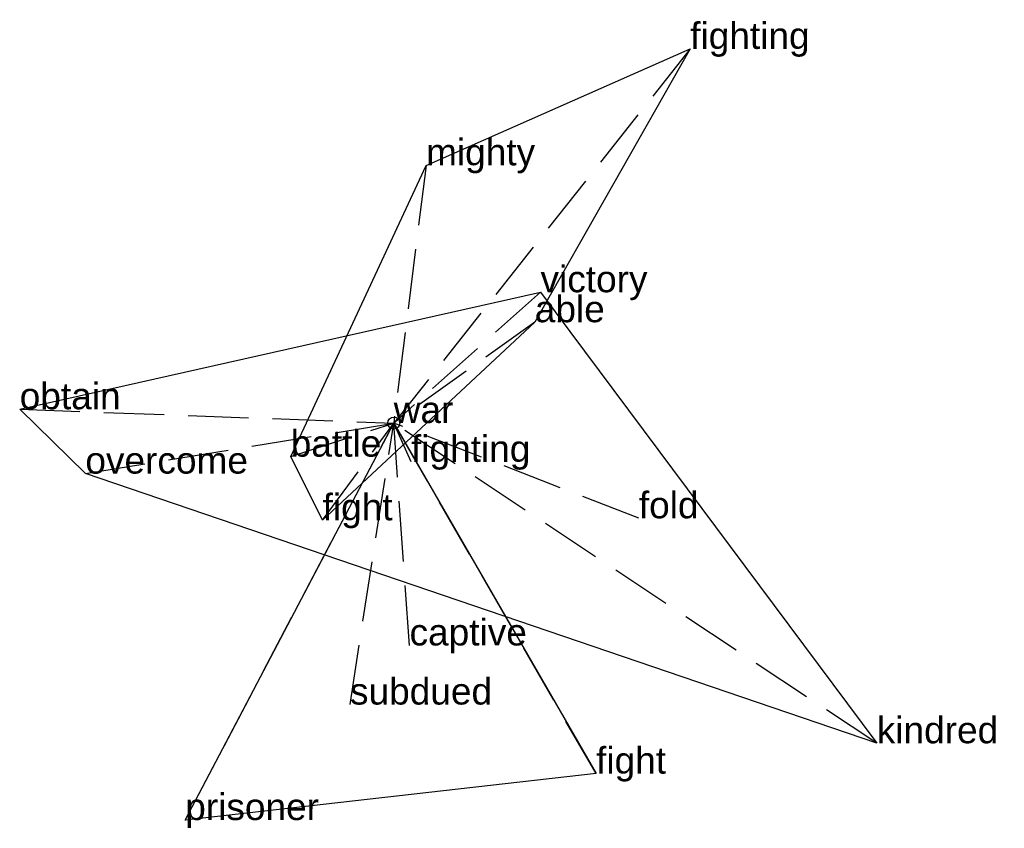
# Model space of a CAD drawing. Extents: x -1.55 to 2.53, y -1.68 to 1.67.
import ezdxf

# ---------------------------------------------------------------- set-up
doc = ezdxf.new("R2010")
doc.units = 0
doc.linetypes.add('DASHED2', pattern=[0.3, 0.25, -0.05])
for name, color, linetype in [('TEXT_nt', 1, 'CONTINUOUS'), ('TEXT_ot', 1, 'CONTINUOUS'), ('TEXT_q', 1, 'CONTINUOUS')]:
    doc.layers.add(name, color=color, linetype=linetype)
doc.styles.get("Standard").update_dxf_attribs({"font": 'arial.ttf'})

# ---------------------------------------------------------------- blocks, each defined once
blk = doc.blocks.new('ot-war')
at = {"layer": 'LINES_ot', "linetype": 'DASHED2'}
for p in [(1.2301, 1.5534), (0.134, 1.0699), (0.5852, 0.4186), (-0.4276, -0.1395), (-0.2953, -0.4038), (0, 0)]:
    blk.add_line(p, (0, 0), dxfattribs=at)
at = {"layer": 'ORIGIN_ot'}
blk.add_circle((0, 0), 0.025, dxfattribs=at)
at = {"layer": 'TEXT_ot'}
for s, p in [('fighting', (1.2301, 1.5534)), ('mighty', (0.134, 1.0699)), ('able', (0.5852, 0.4186)), ('war', (0, 0)), ('battle', (-0.4276, -0.1395)), ('fight', (-0.2953, -0.4038))]:
    blk.add_text(s, height=0.11, dxfattribs=at).set_placement(p)
blk = doc.blocks.new('nt-war')
at = {"layer": 'LINES_nt', "linetype": 'DASHED2'}
for p in [(0.609, 0.5431), (-1.552, 0.0572), (-1.2795, -0.2099), (0, 0), (1.0169, -0.3954), (2.0041, -1.3295)]:
    blk.add_line(p, (0, 0), dxfattribs=at)
at = {"layer": 'ORIGIN_nt'}
blk.add_circle((0, 0), 0.025, dxfattribs=at)
at = {"layer": 'TEXT_nt'}
for s, p in [('victory', (0.609, 0.5431)), ('obtain', (-1.552, 0.0572)), ('war', (0, 0)), ('overcome', (-1.2795, -0.2099)), ('fold', (1.0169, -0.3954)), ('kindred', (2.0041, -1.3295))]:
    blk.add_text(s, height=0.11, dxfattribs=at).set_placement(p)
blk = doc.blocks.new('q-war')
at = {"layer": 'LINES_q', "linetype": 'DASHED2'}
for p in [(-0.8653, -1.6482), (-0.1815, -1.1686), (0, 0), (0.0656, -0.9234), (0.8396, -1.4556), (0.0716, -0.1612)]:
    blk.add_line(p, (0, 0), dxfattribs=at)
at = {"layer": 'ORIGIN_q'}
blk.add_circle((0, 0), 0.025, dxfattribs=at)
at = {"layer": 'TEXT_q'}
for s, p in [('war', (0, 0)), ('fighting', (0.0716, -0.1612)), ('captive', (0.0656, -0.9234)), ('subdued', (-0.1815, -1.1686)), ('fight', (0.8396, -1.4556)), ('prisoner', (-0.8653, -1.6482))]:
    blk.add_text(s, height=0.11, dxfattribs=at).set_placement(p)

msp = doc.modelspace()

# ---------------------------------------------------------------- linework, layer by layer
at = {"layer": 'OUTLINE_nt', "linetype": 'CONTINUOUS'}
msp.add_polyline3d([(2.0041, -1.3295, 0), (-1.2795, -0.2099, 0), (-1.552, 0.0572, 0), (0.609, 0.5431, 0), (2.0041, -1.3295, 0)], close=True, dxfattribs=at)
at = {"layer": 'OUTLINE_ot', "linetype": 'CONTINUOUS'}
msp.add_polyline3d([(-0.2953, -0.4038, 0), (-0.4276, -0.1395, 0), (0.134, 1.0699, 0), (1.2301, 1.5534, 0), (0.5852, 0.4186, 0), (-0.2953, -0.4038, 0)], close=True, dxfattribs=at)
at = {"layer": 'OUTLINE_q', "linetype": 'CONTINUOUS'}
msp.add_polyline3d([(-0.8653, -1.6482, 0), (0, 0, 0), (0.8396, -1.4556, 0), (-0.8653, -1.6482, 0)], close=True, dxfattribs=at)

# ---------------------------------------------------------------- block references
for name in ['ot-war', 'nt-war', 'q-war']:
    msp.add_blockref(name, (0, 0))

doc.saveas('drawing.dxf')
